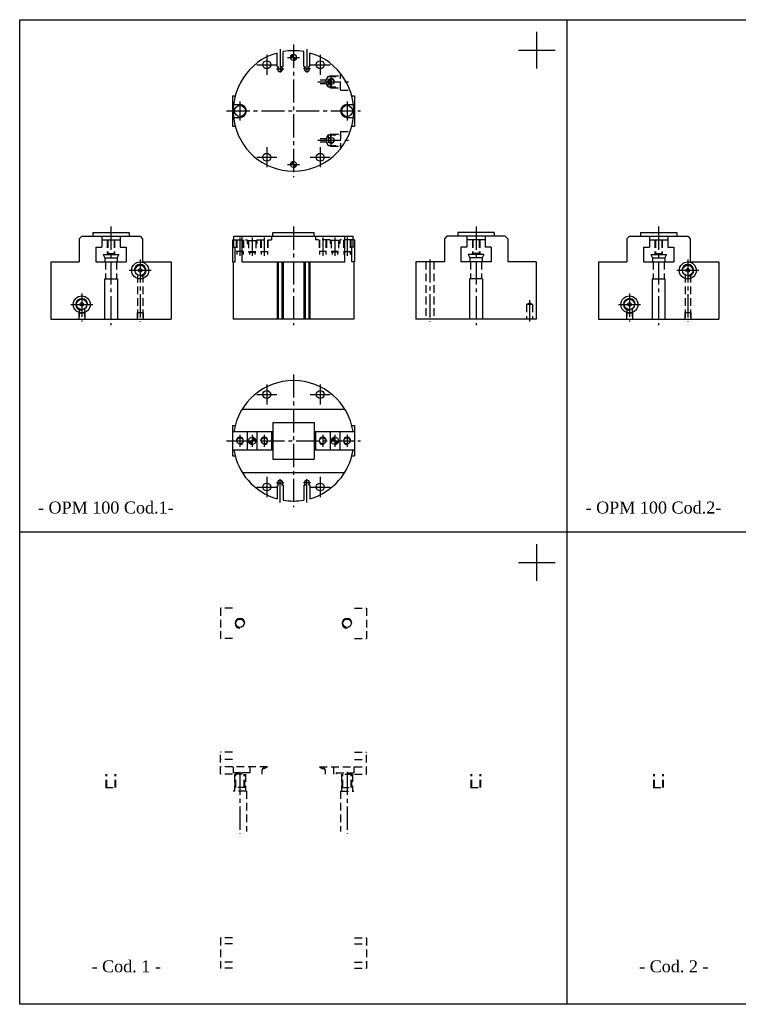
# Model space of a CAD drawing. Header units: millimetres. Extents: x 1404 to 2754, y 1694 to 2503.
# Tile 1 of 2: x 1404 to 1995, y 1694 to 2503. Entities that reach past the tile are written whole.
import ezdxf

# ---------------------------------------------------------------- set-up
doc = ezdxf.new("R2010")
doc.units = ezdxf.units.MM
doc.linetypes.add('CENTER2', pattern=[28.575, 19.05, -3.175, 3.175, -3.175])
doc.linetypes.add('DASHED2', pattern=[9.525, 6.35, -3.175])
doc.layers.add('1', color=2, linetype='DASHED2')
doc.layers.add('2', color=1, linetype='CENTER2')
doc.styles.get("Standard").update_dxf_attribs({"font": 'isocp.shx', "bigfont": 'chineset.shx'})

msp = doc.modelspace()

# ---------------------------------------------------------------- hatches: boundary and pattern name
h = msp.add_hatch()
h.set_pattern_fill('ANSI31', scale=0.025, style=0)
h.set_pattern_definition([(45, (1134.50592, 2191.26899), (-0.056126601, 0.056126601), [])])
h.paths.add_polyline_path([(1629.36, 2474.86, 0.414214), (1626.86, 2472.36), (1629.36, 2472.36)])
h.paths.add_polyline_path([(1629.36, 2472.36), (1629.36, 2469.86, 0.414214), (1631.86, 2472.36)])
h.paths.add_polyline_path([(1629.36, 2386.86, 0.414214), (1626.86, 2384.36), (1629.36, 2384.36)])
h.paths.add_polyline_path([(1631.86, 2384.36), (1629.36, 2384.36), (1629.36, 2381.86, 0.414214)])
h = msp.add_hatch()
h.set_pattern_fill('ANSI31', scale=0.025, style=0)
h.set_pattern_definition([(135, (2124.22237, 2071.216585), (0.056126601, 0.056126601), [])])
h.paths.add_polyline_path([(1595.36, 2160.36, -0.414214), (1598.36, 2157.36), (1595.36, 2157.36)])
h.paths.add_polyline_path([(1595.36, 2154.36, -0.414214), (1592.36, 2157.36), (1595.36, 2157.36)])
h = msp.add_hatch()
h.set_pattern_fill('ANSI31', scale=0.025, style=0)
h.set_pattern_definition([(45, (1134.50592, 2071.216585), (-0.056126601, 0.056126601), [])])
h.paths.add_polyline_path([(1663.36, 2160.36, 0.414214), (1660.36, 2157.36), (1663.36, 2157.36)])
h.paths.add_polyline_path([(1663.36, 2154.36, 0.414214), (1666.36, 2157.36), (1663.36, 2157.36)])

# ---------------------------------------------------------------- linework, layer by layer
at = {"color": 7}
for p, q in [((1404.36, 1694.29), (1404.36, 2503.36)), ((1404.36, 2503.36), (2754.36, 2503.36)), ((1854.36, 1694.29), (1854.36, 2503.36)), ((1829.36, 2463.36), (1829.36, 2493.36)), ((1615.86, 2464.86), (1615.86, 2475.98)), ((1620.86, 2464.86), (1620.86, 2477.12)), ((1637.86, 2464.86), (1637.86, 2477.12)), ((1642.86, 2464.86), (1642.86, 2475.98)), ((1814.36, 2478.36), (1844.36, 2478.36)), ((1615.86, 2464.86), (1616.86, 2464.86)), ((1616.86, 2464.33), (1616.86, 2464.86)), ((1619.86, 2464.33), (1619.86, 2464.86)), ((1620.86, 2464.86), (1619.86, 2464.86)), ((1637.86, 2464.86), (1638.86, 2464.86)), ((1638.86, 2464.33), (1638.86, 2464.86)), ((1641.86, 2464.33), (1641.86, 2464.86)), ((1642.86, 2464.86), (1641.86, 2464.86)), ((1579.36, 2440.86), (1579.36, 2415.86)), ((1579.36, 2440.86), (1581.47, 2440.86)), ((1677.26, 2440.86), (1679.36, 2440.86)), ((1679.36, 2440.86), (1679.36, 2415.86)), ((1580.14, 2433.61), (1585.36, 2433.61)), ((1673.36, 2433.61), (1678.58, 2433.61)), ((1580.14, 2423.11), (1585.36, 2423.11)), ((1673.36, 2423.11), (1678.58, 2423.11)), ((1579.36, 2415.86), (1581.47, 2415.86)), ((1677.26, 2415.86), (1679.36, 2415.86)), ((1455.36, 2325.36), (1453.36, 2323.36)), ((1453.36, 2323.36), (1453.36, 2304.36)), ((1455.36, 2325.36), (1503.36, 2325.36)), ((1464.36, 2328.36), (1464.36, 2325.36)), ((1464.36, 2328.36), (1494.36, 2328.36)), ((1471.86, 2325.36), (1471.86, 2316.36)), ((1471.86, 2322.36), (1486.86, 2322.36)), ((1486.86, 2325.36), (1486.86, 2316.36)), ((1494.36, 2328.36), (1494.36, 2325.36)), ((1503.36, 2325.36), (1505.36, 2323.36)), ((1505.36, 2323.36), (1505.36, 2304.36)), ((1579.36, 2322.36), (1580.44, 2322.36)), ((1579.36, 2322.36), (1579.36, 2304.36)), ((1580.44, 2325.36), (1678.29, 2325.36)), ((1580.44, 2316.36), (1580.44, 2325.36)), ((1587.24, 2304.36), (1587.24, 2325.36)), ((1612.36, 2328.36), (1646.36, 2328.36)), ((1612.36, 2325.36), (1612.36, 2328.36)), ((1646.36, 2325.36), (1646.36, 2328.36)), ((1671.49, 2304.36), (1671.49, 2325.36)), ((1678.29, 2316.36), (1678.29, 2325.36)), ((1679.36, 2322.36), (1678.29, 2322.36)), ((1679.36, 2322.36), (1679.36, 2304.36)), ((1755.36, 2325.36), (1753.36, 2323.36)), ((1753.36, 2323.36), (1753.36, 2304.36)), ((1803.36, 2325.36), (1755.36, 2325.36)), ((1794.36, 2328.36), (1764.36, 2328.36)), ((1764.36, 2328.36), (1764.36, 2325.36)), ((1771.86, 2325.36), (1771.86, 2316.36)), ((1786.86, 2322.36), (1771.86, 2322.36)), ((1786.86, 2325.36), (1786.86, 2316.36)), ((1794.36, 2328.36), (1794.36, 2325.36)), ((1803.36, 2325.36), (1805.36, 2323.36)), ((1805.36, 2323.36), (1805.36, 2304.36)), ((1905.36, 2325.36), (1903.36, 2323.36)), ((1903.36, 2323.36), (1903.36, 2304.36)), ((1905.36, 2325.36), (1953.36, 2325.36)), ((1914.36, 2328.36), (1944.36, 2328.36)), ((1914.36, 2328.36), (1914.36, 2325.36)), ((1921.86, 2325.36), (1921.86, 2316.36)), ((1921.86, 2322.36), (1936.86, 2322.36)), ((1936.86, 2325.36), (1936.86, 2316.36)), ((1944.36, 2328.36), (1944.36, 2325.36)), ((1953.36, 2325.36), (1955.36, 2323.36)), ((1955.36, 2323.36), (1955.36, 2304.36)), ((1466.86, 2316.36), (1471.86, 2316.36)), ((1466.86, 2316.36), (1466.86, 2304.36)), ((1486.86, 2316.36), (1491.86, 2316.36)), ((1491.86, 2316.36), (1491.86, 2304.36)), ((1579.36, 2316.36), (1581.47, 2316.36)), ((1581.47, 2304.36), (1581.47, 2316.36)), ((1679.36, 2316.36), (1677.26, 2316.36)), ((1677.26, 2304.36), (1677.26, 2316.36)), ((1771.86, 2316.36), (1766.86, 2316.36)), ((1766.86, 2316.36), (1766.86, 2304.36)), ((1791.86, 2316.36), (1786.86, 2316.36)), ((1791.86, 2316.36), (1791.86, 2304.36)), ((1916.86, 2316.36), (1916.86, 2304.36)), ((1916.86, 2316.36), (1921.86, 2316.36)), ((1936.86, 2316.36), (1941.86, 2316.36)), ((1941.86, 2316.36), (1941.86, 2304.36)), ((1472.86, 2310.36), (1485.86, 2310.36)), ((1472.86, 2310.36), (1474.36, 2307.76)), ((1474.36, 2307.76), (1474.36, 2304.36)), ((1474.36, 2307.76), (1484.36, 2307.76)), ((1485.86, 2310.36), (1484.36, 2307.76)), ((1484.36, 2307.76), (1484.36, 2304.36)), ((1785.86, 2310.36), (1772.86, 2310.36)), ((1772.86, 2310.36), (1774.36, 2307.76)), ((1784.36, 2307.76), (1774.36, 2307.76)), ((1774.36, 2307.76), (1774.36, 2304.36)), ((1785.86, 2310.36), (1784.36, 2307.76)), ((1784.36, 2307.76), (1784.36, 2304.36)), ((1922.86, 2310.36), (1935.86, 2310.36)), ((1922.86, 2310.36), (1924.36, 2307.76)), ((1924.36, 2307.76), (1934.36, 2307.76)), ((1924.36, 2307.76), (1924.36, 2304.36)), ((1935.86, 2310.36), (1934.36, 2307.76)), ((1934.36, 2307.76), (1934.36, 2304.36)), ((1429.86, 2304.36), (1429.86, 2257.36)), ((1429.86, 2304.36), (1453.36, 2304.36)), ((1466.86, 2304.36), (1491.86, 2304.36)), ((1505.36, 2304.36), (1528.86, 2304.36)), ((1528.86, 2304.36), (1528.86, 2257.36)), ((1579.36, 2304.36), (1581.47, 2304.36)), ((1579.86, 2304.36), (1579.86, 2257.36)), ((1587.24, 2304.36), (1671.49, 2304.36)), ((1615.86, 2304.36), (1615.86, 2257.36)), ((1616.86, 2304.36), (1616.86, 2257.36)), ((1619.86, 2304.36), (1619.86, 2257.36)), ((1620.86, 2304.36), (1620.86, 2257.36)), ((1637.86, 2304.36), (1637.86, 2257.36)), ((1638.86, 2304.36), (1638.86, 2257.36)), ((1641.86, 2304.36), (1641.86, 2257.36)), ((1642.86, 2304.36), (1642.86, 2257.36)), ((1679.36, 2304.36), (1677.26, 2304.36)), ((1678.86, 2304.36), (1678.86, 2257.36)), ((1729.86, 2304.36), (1729.86, 2257.36)), ((1753.36, 2304.36), (1729.86, 2304.36)), ((1791.86, 2304.36), (1766.86, 2304.36)), ((1828.86, 2304.36), (1805.36, 2304.36)), ((1828.86, 2304.36), (1828.86, 2257.36)), ((1879.86, 2304.36), (1903.36, 2304.36)), ((1879.86, 2304.36), (1879.86, 2257.36)), ((1916.86, 2304.36), (1941.86, 2304.36)), ((1955.36, 2304.36), (1978.86, 2304.36)), ((1978.86, 2304.36), (1978.86, 2257.36)), ((1474.11, 2290.36), (1484.61, 2290.36)), ((1474.11, 2290.36), (1474.11, 2257.36)), ((1484.61, 2290.36), (1484.61, 2257.36)), ((1774.11, 2290.36), (1774.11, 2257.36)), ((1784.61, 2290.36), (1774.11, 2290.36)), ((1784.61, 2290.36), (1784.61, 2257.36)), ((1924.11, 2290.36), (1924.11, 2257.36)), ((1924.11, 2290.36), (1934.61, 2290.36)), ((1934.61, 2290.36), (1934.61, 2257.36)), ((1429.86, 2257.36), (1528.86, 2257.36)), ((1678.86, 2257.36), (1579.86, 2257.36)), ((1828.86, 2257.36), (1729.86, 2257.36)), ((1879.86, 2257.36), (1978.86, 2257.36)), ((1587.24, 2183.36), (1671.49, 2183.36)), ((1579.36, 2169.86), (1579.36, 2144.86)), ((1579.36, 2169.86), (1581.47, 2169.86)), ((1612.36, 2172.36), (1612.36, 2142.36)), ((1612.36, 2172.36), (1646.36, 2172.36)), ((1646.36, 2172.36), (1646.36, 2142.36)), ((1677.26, 2169.86), (1679.36, 2169.86)), ((1679.36, 2169.86), (1679.36, 2144.86)), ((1579.36, 2164.86), (1612.36, 2164.86)), ((1591.36, 2164.86), (1591.36, 2149.86)), ((1599.36, 2164.86), (1599.36, 2149.86)), ((1611.36, 2164.86), (1611.36, 2149.86)), ((1646.36, 2164.86), (1679.36, 2164.86)), ((1647.36, 2164.86), (1647.36, 2149.86)), ((1659.36, 2164.86), (1659.36, 2149.86)), ((1667.36, 2164.86), (1667.36, 2149.86)), ((1579.36, 2149.86), (1612.36, 2149.86)), ((1579.36, 2144.86), (1581.47, 2144.86)), ((1646.36, 2149.86), (1679.36, 2149.86)), ((1677.26, 2144.86), (1679.36, 2144.86)), ((1612.36, 2142.36), (1646.36, 2142.36)), ((1587.24, 2131.36), (1671.49, 2131.36)), ((1615.86, 2120.86), (1615.86, 2109.73)), ((1615.86, 2120.86), (1616.86, 2120.86)), ((1616.86, 2121.39), (1616.86, 2120.86)), ((1619.86, 2121.39), (1619.86, 2120.86)), ((1620.86, 2120.86), (1619.86, 2120.86)), ((1620.86, 2120.86), (1620.86, 2108.59)), ((1637.86, 2120.86), (1637.86, 2108.59)), ((1637.86, 2120.86), (1638.86, 2120.86)), ((1638.86, 2121.39), (1638.86, 2120.86)), ((1641.86, 2121.39), (1641.86, 2120.86)), ((1642.86, 2120.86), (1641.86, 2120.86)), ((1642.86, 2120.86), (1642.86, 2109.73)), ((2754.36, 2082.36), (1404.36, 2082.36)), ((1829.36, 2042.36), (1829.36, 2072.36)), ((1814.36, 2057.36), (1844.36, 2057.36)), ((2754.36, 1694.29), (1404.36, 1694.29))]:
    msp.add_line(p, q, dxfattribs=at)
at = {"color": 7, "linetype": 'DASHED2'}
for p, q in [((1569.36, 2019.86), (1569.36, 1994.86)), ((1579.36, 2019.86), (1569.36, 2019.86)), ((1679.36, 2019.86), (1689.36, 2019.86)), ((1689.36, 2019.86), (1689.36, 1994.86)), ((1579.36, 1994.86), (1569.36, 1994.86)), ((1679.36, 1994.86), (1689.36, 1994.86)), ((1569.36, 1883.36), (1569.36, 1901.36)), ((1579.36, 1901.36), (1569.36, 1901.36)), ((1679.36, 1901.36), (1689.36, 1901.36)), ((1689.36, 1883.36), (1689.36, 1901.36)), ((1579.36, 1895.36), (1569.36, 1895.36)), ((1679.36, 1895.36), (1689.36, 1895.36)), ((1579.36, 1883.36), (1569.36, 1883.36)), ((1679.36, 1883.36), (1689.36, 1883.36)), ((1569.36, 1748.86), (1569.36, 1723.86)), ((1579.36, 1748.86), (1569.36, 1748.86)), ((1679.36, 1748.86), (1689.36, 1748.86)), ((1689.36, 1748.86), (1689.36, 1723.86)), ((1579.36, 1743.86), (1569.36, 1743.86)), ((1679.36, 1743.86), (1689.36, 1743.86)), ((1579.36, 1728.86), (1569.36, 1728.86)), ((1579.36, 1723.86), (1569.36, 1723.86)), ((1679.36, 1728.86), (1689.36, 1728.86)), ((1679.36, 1723.86), (1689.36, 1723.86))]:
    msp.add_line(p, q, dxfattribs=at)
at = {"color": 7}
for centre, radius in [((1607.36, 2466.36), 3.25), ((1629.36, 2472.36), 2.5), ((1651.36, 2466.36), 3.25), ((1660.36, 2452.36), 2.23), ((1585.36, 2428.36), 4.5), ((1673.36, 2428.36), 4.5), ((1660.36, 2404.36), 2.23), ((1607.36, 2390.36), 3.25), ((1629.36, 2384.36), 2.5), ((1651.36, 2390.36), 3.25), ((1503.36, 2297.36), 7), ((1503.36, 2297.36), 4.28), ((1503.36, 2297.36), 1.5), ((1953.36, 2297.36), 7), ((1953.36, 2297.36), 4.28), ((1953.36, 2297.36), 1.5), ((1455.36, 2269.36), 7), ((1455.36, 2269.36), 4.28), ((1905.36, 2269.36), 7), ((1905.36, 2269.36), 4.28), ((1455.36, 2269.36), 1.5), ((1905.36, 2269.36), 1.5), ((1607.36, 2195.36), 3.25), ((1651.36, 2195.36), 3.25), ((1595.36, 2157.36), 3), ((1663.36, 2157.36), 3), ((1585.36, 2157.36), 2.59), ((1605.36, 2157.36), 2.59), ((1653.36, 2157.36), 2.59), ((1673.36, 2157.36), 2.59), ((1607.36, 2119.36), 3.25), ((1651.36, 2119.36), 3.25), ((1585.36, 2007.36), 3.46), ((1673.36, 2007.36), 3.46)]:
    msp.add_circle(centre, radius, dxfattribs=at)
for centre, radius, start, end in [((1629.36, 2428.36), 49.5, 105.82662, 74.17338), ((1629.36, 2428.36), 49.5, 80.11233, 99.88767), ((1618.36, 2462.86), 2.1, 135.58469, 44.41531), ((1640.36, 2462.86), 2.1, 135.58469, 44.41531), ((1660.36, 2452.36), 2.5, 0, 270), ((1585.36, 2428.36), 5.25, 270, 90), ((1673.36, 2428.36), 5.25, 90, 270), ((1660.36, 2404.36), 2.5, 90, 0), ((1503.36, 2297.36), 4.86, 270, 180), ((1953.36, 2297.36), 4.86, 270, 180), ((1455.36, 2269.36), 4.86, 0, 270), ((1905.36, 2269.36), 4.86, 0, 270), ((1629.36, 2157.36), 49.5, 8.71474, 171.28526), ((1585.36, 2157.36), 3, 270, 180), ((1605.36, 2157.36), 3, 270, 180), ((1653.36, 2157.36), 3, 0, 270), ((1673.36, 2157.36), 3, 0, 270), ((1629.36, 2157.36), 49.5, 188.71474, 254.17338), ((1629.36, 2157.36), 49.5, 285.82662, 351.28526), ((1618.36, 2122.86), 2.1, 315.58469, 224.41531), ((1640.36, 2122.86), 2.1, 315.58469, 224.41531), ((1629.36, 2157.36), 49.5, 260.11233, 279.88767), ((1585.36, 2007.36), 4, 0, 270), ((1673.36, 2007.36), 4, 0, 270)]:
    msp.add_arc(centre, radius, start, end, dxfattribs=at)
at = {"layer": '1', "color": 7}
for p, q in [((1651.26, 2453.86), (1656.26, 2453.86)), ((1656.26, 2453.86), (1657.86, 2456.64)), ((1656.26, 2450.86), (1656.26, 2453.86)), ((1657.86, 2456.64), (1667.86, 2456.64)), ((1657.86, 2448.08), (1657.86, 2456.64)), ((1659.86, 2457.22), (1658.86, 2456.64)), ((1659.86, 2457.22), (1667.86, 2457.22)), ((1659.86, 2447.5), (1659.86, 2457.22)), ((1667.86, 2445.36), (1667.86, 2459.47)), ((1651.26, 2450.86), (1656.26, 2450.86)), ((1657.86, 2448.08), (1656.26, 2450.86)), ((1657.86, 2448.08), (1667.86, 2448.08)), ((1659.86, 2447.5), (1658.86, 2448.08)), ((1659.86, 2447.5), (1667.86, 2447.5)), ((1667.86, 2445.36), (1675.85, 2445.36)), ((1667.86, 2411.36), (1667.86, 2397.24)), ((1667.86, 2411.36), (1675.85, 2411.36)), ((1651.26, 2405.86), (1656.26, 2405.86)), ((1657.86, 2408.64), (1656.26, 2405.86)), ((1656.26, 2405.86), (1656.26, 2402.86)), ((1657.86, 2408.64), (1667.86, 2408.64)), ((1657.86, 2408.64), (1657.86, 2400.08)), ((1659.86, 2409.22), (1658.86, 2408.64)), ((1659.86, 2409.22), (1667.86, 2409.22)), ((1659.86, 2409.22), (1659.86, 2399.5)), ((1651.26, 2402.86), (1656.26, 2402.86)), ((1656.26, 2402.86), (1657.86, 2400.08)), ((1657.86, 2400.08), (1667.86, 2400.08)), ((1659.86, 2399.5), (1658.86, 2400.08)), ((1659.86, 2399.5), (1667.86, 2399.5)), ((1476.36, 2322.36), (1476.36, 2311.36)), ((1476.77, 2322.36), (1476.77, 2310.36)), ((1481.95, 2322.36), (1481.95, 2310.36)), ((1482.36, 2322.36), (1482.36, 2311.36)), ((1580.44, 2322.36), (1591.36, 2322.36)), ((1582.36, 2322.36), (1582.36, 2312.86)), ((1582.77, 2322.36), (1582.77, 2310.36)), ((1587.95, 2322.36), (1587.95, 2310.36)), ((1588.36, 2322.36), (1588.36, 2312.86)), ((1591.36, 2322.36), (1591.36, 2319.36)), ((1591.36, 2322.36), (1591.36, 2319.36)), ((1599.36, 2322.36), (1599.36, 2319.36)), ((1599.36, 2322.36), (1611.36, 2322.36)), ((1602.36, 2322.36), (1602.36, 2312.86)), ((1602.77, 2322.36), (1602.77, 2310.36)), ((1607.95, 2322.36), (1607.95, 2310.36)), ((1608.36, 2322.36), (1608.36, 2312.86)), ((1611.36, 2325.36), (1611.36, 2322.36)), ((1647.36, 2325.36), (1647.36, 2322.36)), ((1659.36, 2322.36), (1647.36, 2322.36)), ((1650.36, 2322.36), (1650.36, 2312.86)), ((1650.77, 2322.36), (1650.77, 2310.36)), ((1655.95, 2322.36), (1655.95, 2310.36)), ((1656.36, 2322.36), (1656.36, 2312.86)), ((1659.36, 2322.36), (1659.36, 2319.36)), ((1678.29, 2322.36), (1667.36, 2322.36)), ((1667.36, 2322.36), (1667.36, 2319.36)), ((1667.36, 2322.36), (1667.36, 2319.36)), ((1670.36, 2322.36), (1670.36, 2312.86)), ((1670.77, 2322.36), (1670.77, 2310.36)), ((1675.95, 2322.36), (1675.95, 2310.36)), ((1676.36, 2322.36), (1676.36, 2312.86)), ((1776.36, 2322.36), (1776.36, 2311.36)), ((1776.77, 2322.36), (1776.77, 2310.36)), ((1781.95, 2322.36), (1781.95, 2310.36)), ((1782.36, 2322.36), (1782.36, 2311.36)), ((1926.36, 2322.36), (1926.36, 2311.36)), ((1926.77, 2322.36), (1926.77, 2310.36)), ((1931.95, 2322.36), (1931.95, 2310.36)), ((1932.36, 2322.36), (1932.36, 2311.36)), ((1591.36, 2319.36), (1592.36, 2319.36)), ((1592.36, 2321.86), (1592.36, 2312.36)), ((1592.36, 2321.86), (1598.36, 2321.86)), ((1598.36, 2321.86), (1598.36, 2312.36)), ((1598.36, 2319.36), (1599.36, 2319.36)), ((1660.36, 2319.36), (1659.36, 2319.36)), ((1660.36, 2321.86), (1660.36, 2312.36)), ((1666.36, 2321.86), (1660.36, 2321.86)), ((1666.36, 2321.86), (1666.36, 2312.36)), ((1667.36, 2319.36), (1666.36, 2319.36)), ((1476.36, 2311.36), (1482.36, 2311.36)), ((1588.36, 2312.86), (1582.36, 2312.86)), ((1592.36, 2312.86), (1598.36, 2312.86)), ((1592.36, 2312.36), (1598.36, 2312.36)), ((1593.11, 2312.36), (1593.11, 2310.36)), ((1597.61, 2312.36), (1597.61, 2310.36)), ((1602.36, 2312.86), (1608.36, 2312.86)), ((1656.36, 2312.86), (1650.36, 2312.86)), ((1666.36, 2312.86), (1660.36, 2312.86)), ((1666.36, 2312.36), (1660.36, 2312.36)), ((1661.11, 2312.36), (1661.11, 2310.36)), ((1665.61, 2312.36), (1665.61, 2310.36)), ((1670.36, 2312.86), (1676.36, 2312.86)), ((1782.36, 2311.36), (1776.36, 2311.36)), ((1926.36, 2311.36), (1932.36, 2311.36)), ((1474.86, 2304.36), (1474.86, 2290.36)), ((1483.86, 2304.36), (1483.86, 2290.36)), ((1738.11, 2304.36), (1738.11, 2257.36)), ((1744.61, 2304.36), (1744.61, 2257.36)), ((1774.86, 2304.36), (1774.86, 2290.36)), ((1783.86, 2304.36), (1783.86, 2290.36)), ((1924.86, 2304.36), (1924.86, 2290.36)), ((1933.86, 2304.36), (1933.86, 2290.36)), ((1501.13, 2293.7), (1501.13, 2257.36)), ((1505.59, 2293.7), (1505.59, 2257.36)), ((1951.13, 2293.7), (1951.13, 2257.36)), ((1955.59, 2293.7), (1955.59, 2257.36)), ((1453.13, 2265.7), (1453.13, 2257.36)), ((1457.59, 2265.7), (1457.59, 2257.36)), ((1820.86, 2269.36), (1823.36, 2270.8)), ((1820.86, 2269.36), (1820.86, 2257.36)), ((1825.86, 2269.36), (1820.86, 2269.36)), ((1825.86, 2269.36), (1823.36, 2270.8)), ((1825.86, 2269.36), (1825.86, 2257.36)), ((1903.13, 2265.7), (1903.13, 2257.36)), ((1907.59, 2265.7), (1907.59, 2257.36)), ((1452.86, 2262.36), (1453.13, 2262.83)), ((1452.86, 2262.36), (1452.86, 2257.36)), ((1452.86, 2262.36), (1457.86, 2262.36)), ((1457.86, 2262.36), (1457.59, 2262.83)), ((1457.86, 2262.36), (1457.86, 2257.36)), ((1500.86, 2262.36), (1501.13, 2262.83)), ((1500.86, 2262.36), (1500.86, 2257.36)), ((1505.86, 2262.36), (1500.86, 2262.36)), ((1505.86, 2262.36), (1505.59, 2262.83)), ((1505.86, 2262.36), (1505.86, 2257.36)), ((1902.86, 2262.36), (1903.13, 2262.83)), ((1902.86, 2262.36), (1907.86, 2262.36)), ((1902.86, 2262.36), (1902.86, 2257.36)), ((1907.86, 2262.36), (1907.59, 2262.83)), ((1907.86, 2262.36), (1907.86, 2257.36)), ((1950.86, 2262.36), (1951.13, 2262.83)), ((1955.86, 2262.36), (1950.86, 2262.36)), ((1950.86, 2262.36), (1950.86, 2257.36)), ((1955.86, 2262.36), (1955.59, 2262.83)), ((1955.86, 2262.36), (1955.86, 2257.36)), ((1607.95, 1889.36), (1569.36, 1889.36)), ((1579.86, 1889.36), (1579.86, 1884.36)), ((1593.36, 1889.36), (1593.36, 1884.36)), ((1604.86, 1889.36), (1603.36, 1886.76)), ((1603.36, 1886.76), (1603.36, 1883.36)), ((1605.36, 1887.86), (1604.34, 1888.45)), ((1607.95, 1889.36), (1605.36, 1887.86)), ((1650.77, 1889.36), (1689.36, 1889.36)), ((1650.77, 1889.36), (1653.36, 1887.86)), ((1653.36, 1887.86), (1654.39, 1888.45)), ((1653.86, 1889.36), (1655.36, 1886.76)), ((1655.36, 1886.76), (1655.36, 1883.36)), ((1662.36, 1889.36), (1662.36, 1883.36)), ((1678.86, 1889.36), (1678.86, 1884.36)), ((1475.36, 1872.36), (1475.36, 1883.36)), ((1475.9, 1872.36), (1475.9, 1883.36)), ((1482.82, 1872.36), (1482.82, 1883.36)), ((1483.36, 1872.36), (1483.36, 1883.36)), ((1584.36, 1884.36), (1579.86, 1884.36)), ((1580.86, 1883.36), (1580.86, 1869.36)), ((1581.36, 1872.36), (1581.36, 1883.36)), ((1587.24, 1883.36), (1581.47, 1883.36)), ((1581.9, 1872.36), (1581.9, 1883.36)), ((1584.36, 1884.36), (1584.36, 1883.36)), ((1593.36, 1884.36), (1586.36, 1884.36)), ((1586.36, 1884.36), (1586.36, 1883.36)), ((1588.82, 1872.36), (1588.82, 1883.36)), ((1589.36, 1872.36), (1589.36, 1883.36)), ((1589.86, 1883.36), (1589.86, 1869.36)), ((1664.36, 1884.36), (1678.86, 1884.36)), ((1664.36, 1884.36), (1664.36, 1883.36)), ((1668.86, 1883.36), (1668.86, 1869.36)), ((1669.36, 1872.36), (1669.36, 1883.36)), ((1669.9, 1872.36), (1669.9, 1883.36)), ((1671.49, 1883.36), (1677.26, 1883.36)), ((1676.82, 1872.36), (1676.82, 1883.36)), ((1677.36, 1872.36), (1677.36, 1883.36)), ((1677.86, 1883.36), (1677.86, 1869.36)), ((1775.36, 1872.36), (1775.36, 1883.36)), ((1775.9, 1872.36), (1775.9, 1883.36)), ((1782.82, 1872.36), (1782.82, 1883.36)), ((1783.36, 1872.36), (1783.36, 1883.36)), ((1925.36, 1872.36), (1925.36, 1883.36)), ((1925.9, 1872.36), (1925.9, 1883.36)), ((1932.82, 1872.36), (1932.82, 1883.36)), ((1933.36, 1872.36), (1933.36, 1883.36)), ((1474.86, 1872.36), (1483.86, 1872.36)), ((1590.61, 1869.36), (1579.86, 1869.36)), ((1589.86, 1872.36), (1580.86, 1872.36)), ((1590.61, 1869.36), (1590.61, 1836.36)), ((1668.11, 1869.36), (1668.11, 1836.36)), ((1668.11, 1869.36), (1678.86, 1869.36)), ((1668.86, 1872.36), (1677.86, 1872.36)), ((1774.86, 1872.36), (1783.86, 1872.36)), ((1924.86, 1872.36), (1933.86, 1872.36))]:
    msp.add_line(p, q, dxfattribs=at)
at = {"layer": '2', "color": 7}
for p, q in [((1618.36, 2479.07), (1618.36, 2458.31)), ((1629.36, 2482.86), (1629.36, 2373.86)), ((1640.36, 2479.07), (1640.36, 2458.31)), ((1607.36, 2474.61), (1607.36, 2458.11)), ((1624.36, 2472.36), (1634.36, 2472.36)), ((1651.36, 2474.61), (1651.36, 2458.11)), ((1599.11, 2466.36), (1615.61, 2466.36)), ((1615.45, 2462.86), (1621.28, 2462.86)), ((1643.28, 2462.86), (1637.45, 2462.86)), ((1643.11, 2466.36), (1659.61, 2466.36)), ((1649.26, 2452.36), (1674.93, 2452.36)), ((1660.36, 2456.86), (1660.36, 2447.86)), ((1585.36, 2436.11), (1585.36, 2420.61)), ((1673.36, 2436.11), (1673.36, 2420.61)), ((1574.36, 2428.36), (1684.36, 2428.36)), ((1649.26, 2404.36), (1674.93, 2404.36)), ((1660.36, 2399.86), (1660.36, 2408.86)), ((1607.36, 2398.61), (1607.36, 2382.11)), ((1651.36, 2398.61), (1651.36, 2382.11)), ((1599.11, 2390.36), (1615.61, 2390.36)), ((1643.11, 2390.36), (1659.61, 2390.36)), ((1624.36, 2384.36), (1634.36, 2384.36)), ((1479.36, 2333.36), (1479.36, 2252.36)), ((1629.36, 2333.36), (1629.36, 2252.36)), ((1779.36, 2333.36), (1779.36, 2252.36)), ((1929.36, 2333.36), (1929.36, 2252.36)), ((1585.36, 2324.36), (1585.36, 2309.36)), ((1595.36, 2324.36), (1595.36, 2309.36)), ((1605.36, 2324.36), (1605.36, 2309.36)), ((1653.36, 2324.36), (1653.36, 2309.36)), ((1663.36, 2324.36), (1663.36, 2309.36)), ((1673.36, 2324.36), (1673.36, 2309.36)), ((1503.36, 2306.36), (1503.36, 2255.36)), ((1741.36, 2306.36), (1741.36, 2255.36)), ((1953.36, 2306.36), (1953.36, 2255.36)), ((1512.36, 2297.36), (1494.36, 2297.36)), ((1962.36, 2297.36), (1944.36, 2297.36)), ((1455.36, 2278.36), (1455.36, 2255.36)), ((1905.36, 2278.36), (1905.36, 2255.36)), ((1446.36, 2269.36), (1464.36, 2269.36)), ((1823.36, 2272.8), (1823.36, 2255.36)), ((1896.36, 2269.36), (1914.36, 2269.36)), ((1629.36, 2211.86), (1629.36, 2102.86)), ((1607.36, 2203.61), (1607.36, 2187.11)), ((1651.36, 2203.61), (1651.36, 2187.11)), ((1599.11, 2195.36), (1615.61, 2195.36)), ((1643.11, 2195.36), (1659.61, 2195.36)), ((1585.36, 2162.36), (1585.36, 2152.36)), ((1595.36, 2162.36), (1595.36, 2152.36)), ((1605.36, 2162.36), (1605.36, 2152.36)), ((1653.36, 2162.36), (1653.36, 2152.36)), ((1663.36, 2162.36), (1663.36, 2152.36)), ((1673.36, 2162.36), (1673.36, 2152.36)), ((1574.36, 2157.36), (1684.36, 2157.36)), ((1607.36, 2127.61), (1607.36, 2111.11)), ((1615.45, 2122.86), (1621.28, 2122.86)), ((1618.36, 2106.64), (1618.36, 2127.41)), ((1643.28, 2122.86), (1637.45, 2122.86)), ((1640.36, 2106.64), (1640.36, 2127.41)), ((1651.36, 2127.61), (1651.36, 2111.11)), ((1599.11, 2119.36), (1615.61, 2119.36)), ((1643.11, 2119.36), (1659.61, 2119.36)), ((1585.36, 1885.36), (1585.36, 1834.36)), ((1673.36, 1885.36), (1673.36, 1834.36))]:
    msp.add_line(p, q, dxfattribs=at)

# ---------------------------------------------------------------- texts
at = {"color": 7, "char_height": 9.8438, "width": 110.9378, "attachment_point": 7}
for s, insert in [('\\fRomantic|b0|i0|c2|p2;- OPM 100 Cod.1-', (1419.36, 2097.36)), ('\\fRomantic|b0|i0|c2|p2;- OPM 100 Cod.2-', (1869.36, 2097.36)), ('\\fRomantic|b0|i0|c2|p2;- Cod. 1 -', (1463.38, 1720.37)), ('\\fRomantic|b0|i0|c2|p2;- Cod. 2 -', (1913.38, 1720.37))]:
    msp.add_mtext(s, dxfattribs=dict(at, insert=insert))

doc.saveas('drawing.dxf')
